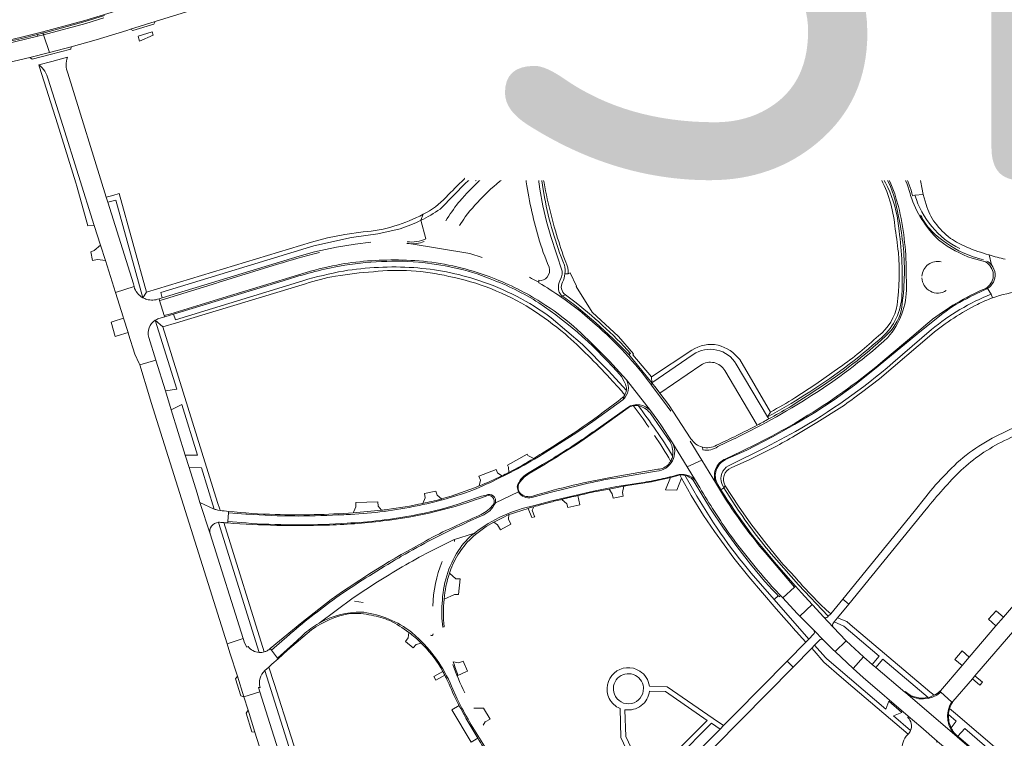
# Model space of a CAD drawing. Header units: metres. Extents: x 166325 to 190320, y 381923 to 404576.
# Tile 187 of 256: x 170451 to 170753, y 388312 to 388532. Entities that reach past the tile are written whole.
import ezdxf

# ---------------------------------------------------------------- set-up
doc = ezdxf.new("R2010")
doc.units = ezdxf.units.M
for name, color, linetype, lineweight in [('B-WE-VH-VERHARDING_ASFALT-GV', 8, 'Continuous', 18), ('B-WE-VH-VERHARDING_BETONSTRAATSTEEN-GV', 8, 'Continuous', 18), ('B-WE-VH-VERHARDING_STRAATBAKSTEEN-GV', 8, 'Continuous', 18), ('X-XX-AL-TEKENBLAD-T50', 4, 'Continuous', 50)]:
    doc.layers.add(name, color=color, linetype=linetype, lineweight=lineweight)
doc.styles.add('NLCS-ISO-M500-T50', font='NLCS-ISO.ttf', dxfattribs={"height": 2.5})

msp = doc.modelspace()

# ---------------------------------------------------------------- linework, layer by layer
at = {"layer": 'B-WE-VH-VERHARDING_ASFALT-GV', "flags": 128}
for points in [[(170476.545, 388533.041), (170470.932, 388531.338), (170458.043, 388527.802), (170459.841, 388522.412), (170466.515, 388524.138), (170474.18, 388526.33), (170483.584, 388529.189), (170484.675, 388529.526), (170492.275, 388531.878), (170511.166, 388537.723)], [(170425.489, 388515.013), (170425.664, 388514.259), (170436.532, 388516.804), (170442.368, 388518.171), (170453.808, 388520.851), (170459.841, 388522.412), (170458.043, 388527.802), (170456.304, 388527.368), (170449.128, 388525.669), (170442.405, 388524.077), (170440.75, 388523.685), (170432.813, 388521.806), (170424.351, 388519.802), (170424.505, 388519.054)], [(170671.447, 388505.54), (170660.188, 388504.358), (170638.163, 388501.633), (170631.749, 388500.784), (170627.305, 388500.029), (170619.127, 388498.01), (170618.163, 388497.801)], [(170698.822, 388498.925), (170700.711, 388498.306)], [(170610.925, 388490.662), (170612.747, 388491.26), (170617.998, 388492.983), (170619.348, 388493.381)], [(170713.239, 388489.755), (170713.625, 388489.316), (170716.341, 388493.067), (170715.843, 388493.658)], [(170716.341, 388493.067), (170713.625, 388489.316)], [(170599.642, 388489.656), (170598.672, 388488.988)], [(170600.663, 388484.955), (170601.193, 388485.378)], [(170585.588, 388476.764), (170585.197, 388476.303)], [(170585.57, 388469.412), (170586.869, 388471.315), (170587.322, 388471.988)], [(170592.539, 388459.558), (170588.711, 388460.766), (170570.079, 388463.81), (170569.425, 388463.812)], [(170570.079, 388463.81), (170588.711, 388460.766)], [(170732.824, 388464.691), (170732.483, 388464.954)], [(170542.652, 388461.108), (170542.186, 388460.993)], [(170529.758, 388457.485), (170511.562, 388451.877), (170511.002, 388451.729), (170494.028, 388446.497), (170493.578, 388446.376), (170495.031, 388441.755), (170495.414, 388441.867), (170497.021, 388442.308), (170513.024, 388447.232), (170531.156, 388452.739), (170538.585, 388455.008)], [(170549.305, 388457.507), (170550.223, 388457.667)], [(170569.268, 388458.744), (170570.612, 388458.674)], [(170746.816, 388458.205), (170742.776, 388459.317)], [(170590.989, 388454.948), (170593.711, 388454.055)], [(170609.918, 388451.831), (170609.916, 388451.987), (170607.618, 388453.119), (170607.011, 388453.497)], [(170722.559, 388455.428), (170722.645, 388450.587)], [(170746.995, 388450.104), (170747.341, 388450.359)], [(170608.839, 388446.902), (170609.537, 388446.49)], [(170627.17, 388439.147), (170623.205, 388442.551)], [(170716.012, 388428.314), (170724.843, 388435.772), (170729.251, 388439.483), (170729.652, 388439.818)], [(170644.166, 388412.615), (170636.723, 388422.072)], [(170636.723, 388422.072), (170644.166, 388412.615), (170646.34, 388409.61), (170647.506, 388407.917), (170650.716, 388403.079), (170655.366, 388395.374), (170659.849, 388397.432), (170656.277, 388403.268)], [(170650.399, 388412.439), (170649.231, 388413.995), (170644.445, 388420.381)], [(170635.634, 388415.918), (170631.963, 388413.296), (170626.455, 388409.297), (170621.555, 388405.91), (170609.766, 388398.401), (170608.512, 388397.692)], [(170628.054, 388407.153), (170637.16, 388413.599)], [(170688.526, 388408.804), (170692.423, 388411.209)], [(170657.885, 388391.196), (170655.366, 388395.374), (170650.716, 388403.079)], [(170656.277, 388403.268), (170659.849, 388397.432), (170664.327, 388390.03)], [(170606.418, 388393.3), (170610.964, 388396.09), (170614.347, 388398.073)], [(170667.125, 388385.502), (170666.827, 388385.944), (170664.327, 388390.03), (170659.849, 388397.432), (170655.366, 388395.374), (170657.885, 388391.196), (170658.83, 388389.63), (170659.235, 388389.001)], [(170596.551, 388384.353), (170603.668, 388387.762), (170603.271, 388389.281)], [(170603.668, 388387.762), (170596.551, 388384.353)], [(170622.578, 388389.775), (170613.363, 388387.504), (170607.699, 388385.976)], [(170586.871, 388384.503), (170592.345, 388386.391), (170593.688, 388386.74)], [(170728.506, 388386.223), (170724.955, 388381.67), (170703.065, 388354.786), (170704.918, 388353.311), (170728.666, 388382.367)], [(170520.46, 388380.843), (170520.002, 388380.887), (170514.696, 388381.305), (170514.511, 388378.598), (170520.183, 388378.172), (170521.699, 388378.044)], [(170536.068, 388380.303), (170535.099, 388380.335)], [(170536.174, 388377.626), (170536.752, 388377.599)], [(170575.308, 388368.785), (170583.724, 388373.041), (170590.173, 388375.088)], [(170590.173, 388375.088), (170583.724, 388373.041)], [(170668.594, 388374.508), (170668.952, 388374.003)], [(170682.228, 388357.762), (170684.008, 388355.919), (170684.665, 388355.209), (170688.301, 388358.533), (170679.292, 388369.072), (170678.465, 388370.074)], [(170567.69, 388367.977), (170567.015, 388367.521)], [(170542.505, 388347.472), (170552.958, 388355.205), (170556.82, 388357.758), (170558.92, 388359.128)], [(170552.958, 388355.205), (170542.505, 388347.472)], [(170556.07, 388353.819), (170553.322, 388354.178)], [(170555.533, 388350.811), (170556.188, 388350.788)], [(170533.738, 388344.267), (170533.391, 388344.007), (170527.903, 388339.213), (170529.779, 388336.749), (170535.665, 388342.081), (170537.615, 388343.853)], [(170570.81, 388344.675), (170572.202, 388343.461)]]:
    msp.add_lwpolyline(points, dxfattribs=at)
at = {"layer": 'B-WE-VH-VERHARDING_ASFALT-GV'}
for points in [[(170715.843, 388493.658, 0.1537246), (170697.661, 388504.079)], [(170618.163, 388497.801, 0.0773877), (170599.642, 388489.656)], [(170619.348, 388493.381, -0.039121), (170637.016, 388497.09)], [(170700.711, 388498.306, -0.123779), (170713.239, 388489.755)], [(170723.707, 388479.181, 0.1071187), (170716.341, 388493.067)], [(170601.193, 388485.378, -0.0636077), (170610.925, 388490.662)], [(170598.672, 388488.988, 0.0518405), (170585.588, 388476.764)], [(170587.322, 388471.988, -0.0750342), (170600.663, 388484.955)], [(170732.483, 388464.954, -0.1244003), (170723.896, 388478.519)], [(170585.197, 388476.303, 0.0250483), (170581.33, 388470.806)], [(170720.205, 388475.185, -0.0548657), (170722.559, 388455.428)], [(170574.677, 388464.418, -0.1139827), (170570.079, 388463.81)], [(170542.186, 388460.993, 0.0130408), (170529.758, 388457.485)], [(170538.585, 388455.008, -0.0223007), (170549.305, 388457.507)], [(170570.612, 388458.674, -0.0678241), (170590.989, 388454.948)], [(170727.377, 388453.854, -0.4757007), (170733.298, 388458.21)], [(170747.341, 388450.359, 0.5512244), (170746.816, 388458.205)], [(170722.645, 388450.587, -0.1860414), (170716.876, 388435.003)], [(170734.826, 388449.43, -0.5882515), (170727.374, 388453.365)], [(170729.652, 388439.818, -0.0710452), (170746.995, 388450.104)], [(170609.537, 388446.49, -0.0332197), (170619.336, 388439.516)], [(170623.205, 388442.551, 0.0176575), (170616.747, 388447.419)], [(170619.336, 388439.516, -0.0310542), (170636.723, 388422.072)], [(170716.876, 388435.003, -0.0393336), (170695.031, 388418.173)], [(170695.031, 388418.173, -0.0322913), (170670.058, 388404.112)], [(170758.525, 388408.499, 0.0681567), (170741.911, 388399.735)], [(170745.518, 388399.26, -0.0689569), (170760.431, 388406.602)], [(170664.825, 388401.566, -0.2026362), (170660.191, 388400.609)], [(170741.911, 388399.735, 0.0458029), (170734.786, 388393.259)], [(170739.4, 388394.317, -0.032982), (170745.518, 388399.26)], [(170608.512, 388397.692, -0.0263308), (170591.627, 388389.041)], [(170664.327, 388390.03, -0.4341782), (170667.202, 388397.886)], [(170734.786, 388393.259, 0.0264344), (170728.506, 388386.223)], [(170728.666, 388382.367, -0.0327987), (170739.4, 388394.317)], [(170632.286, 388391.785, 0.0177253), (170622.578, 388389.775)], [(170646.549, 388391.462, 0.0164078), (170652.134, 388392.832)], [(170652.134, 388392.832, -0.2996776), (170657.885, 388391.196)], [(170590.838, 388388.715, -0.0455959), (170571.937, 388383.327)], [(170596.551, 388384.353, -0.1991232), (170592.343, 388380.355)], [(170571.349, 388383.213, -0.0396332), (170550.838, 388380.748)], [(170590.173, 388375.088, -0.1145847), (170608.537, 388383.514)], [(170535.099, 388380.335, -0.0174878), (170520.46, 388380.843)], [(170521.699, 388378.044, 0.0163043), (170536.174, 388377.626)], [(170536.752, 388377.599, 0.0136211), (170551.066, 388378.098)], [(170585.223, 388369.723, -0.0881336), (170590.173, 388375.088)], [(170583.724, 388373.041, -0.4902142), (170584.039, 388372.505)], [(170668.952, 388374.003, 0.0238852), (170682.228, 388357.762)], [(170558.92, 388359.128, -0.0231978), (170575.308, 388368.785)], [(170580.273, 388366.315, 0.0976252), (170577.42, 388352.664)], [(170548.614, 388355.895, 0.0227117), (170533.738, 388344.267)], [(170542.505, 388347.472, -0.1340383), (170555.533, 388350.811)], [(170537.615, 388343.853, -0.0598357), (170542.505, 388347.472)], [(170572.202, 388343.461, -0.1104534), (170583.14, 388328.107)], [(170577.479, 388344.189, -0.6966234), (170576.635, 388343.807)], [(170587.17, 388326.102, -0.0344401), (170583.551, 388334.776)]]:
    msp.add_lwpolyline(points, format="xyb", dxfattribs=at)
at = {"layer": 'B-WE-VH-VERHARDING_ASFALT-GV', "flags": 128}
for points in [[(170687.874, 388333.97), (170685.993, 388335.764), (170670.085, 388319.675), (170666.496, 388316.046), (170665.44, 388314.978), (170653.938, 388303.345), (170652.819, 388302.214), (170645.126, 388294.643), (170643.973, 388293.517), (170642.7, 388292.274), (170641.345, 388290.95), (170628.026, 388277.942), (170629.911, 388275.994), (170654.705, 388300.328), (170655.841, 388301.529)], [(170722.41, 388326.065), (170722.1, 388326.33), (170713.252, 388333.853), (170712.108, 388334.826), (170709.518, 388337.028), (170709.421, 388337.118), (170706.283, 388333.608), (170709.335, 388330.765), (170723.117, 388318.928), (170726.987, 388315.688), (170732.031, 388311.296), (170732.154, 388311.189), (170741.114, 388303.672), (170745.951, 388299.503), (170751.789, 388294.479), (170754.817, 388298.247), (170750.825, 388301.687), (170748.038, 388304.089), (170738.22, 388312.55), (170738.08, 388312.67)]]:
    msp.add_lwpolyline(points, close=True, dxfattribs=at)
at = {"layer": 'B-WE-VH-VERHARDING_BETONSTRAATSTEEN-GV', "flags": 128}
for points in [[(170595.333, 388558.177), (170594.536, 388557.996), (170594.241, 388559.003), (170594.067, 388560.317), (170590.487, 388558.979), (170590.778, 388557.383), (170590.8, 388557.263), (170601.975, 388495.905), (170602.236, 388494.51), (170606.959, 388496.646), (170606.468, 388499.247)], [(170491.805, 388531.094), (170492.275, 388531.878), (170484.675, 388529.526), (170485.408, 388529.118)], [(170424.222, 388520.352), (170433.231, 388522.468), (170440.151, 388524.093), (170442.755, 388524.704), (170448.584, 388526.073), (170451.374, 388526.728), (170456.166, 388527.922), (170457.902, 388528.367), (170457.809, 388528.704), (170451.289, 388527.068), (170433.151, 388522.809), (170393.196, 388513.427), (170363.458, 388506.444), (170360.387, 388505.73), (170360.467, 388505.389), (170363.537, 388506.103), (170393.276, 388513.086), (170399.49, 388514.545), (170409.533, 388516.903)], [(170457.902, 388528.367), (170456.166, 388527.922), (170456.304, 388527.368), (170458.043, 388527.802)], [(170491.626, 388527.737), (170491.286, 388528.703), (170486.982, 388527.378), (170487.224, 388526.562), (170487.42, 388525.899)], [(170466.367, 388523.4), (170466.515, 388524.138), (170459.841, 388522.412), (170453.808, 388520.851), (170454.568, 388520.354), (170460.016, 388521.76)], [(170479.211, 388478.613), (170477.264, 388478.092), (170477.761, 388476.5), (170480.13, 388477.092), (170488.454, 388447.236), (170489.57, 388448.975), (170481.155, 388479.134)], [(170475.488, 388463.347), (170473.547, 388461.697), (170473.303, 388461.589), (170472.531, 388461.247), (170472.996, 388458.617), (170474.063, 388458.862), (170474.544, 388458.972), (170476.964, 388458.666)], [(170482.562, 388440.914), (170479.341, 388439.911), (170479.34, 388439.91), (170478.767, 388439.732), (170479.983, 388435.372), (170480.556, 388435.551), (170483.921, 388436.602)], [(170505.113, 388387.293), (170502.672, 388395.137), (170501.47, 388399.008), (170497.167, 388412.872), (170495.358, 388418.7), (170492.437, 388428.11), (170487.492, 388426.664), (170490.457, 388416.892), (170491.005, 388415.15), (170514.282, 388341.17), (170519.187, 388342.727), (170509.076, 388374.833), (170505.984, 388384.495)], [(170653.631, 388391.927), (170653.093, 388392.895), (170652.188, 388392.639), (170650.212, 388392.121), (170648.683, 388388.361), (170652.157, 388388.261)], [(170635.939, 388389.425), (170631.453, 388388.586), (170632.379, 388387.072), (170632.692, 388385.729), (170635.742, 388386.364), (170635.568, 388387.502)], [(170600.685, 388380.746), (170598.746, 388379.795), (170596.044, 388378.426), (170597.173, 388377.64), (170598.168, 388376.11), (170601.323, 388377.769), (170600.577, 388379.373)], [(170690.459, 388356.706), (170688.622, 388358.813), (170688.301, 388358.533), (170684.665, 388355.209), (170689.053, 388350.466), (170689.907, 388349.61), (170693.742, 388353.132)], [(170700.172, 388346.256), (170697.178, 388349.353), (170693.876, 388352.986), (170693.742, 388353.132), (170689.907, 388349.61), (170694.183, 388345.32), (170697.172, 388342.264), (170700.056, 388339.387), (170700.183, 388339.261), (170700.716, 388338.767), (170704.169, 388342.04)], [(170752.335, 388349.284), (170750.095, 388351.199), (170747.773, 388348.699), (170750.052, 388346.617)], [(170704.169, 388342.04), (170700.716, 388338.767), (170706.283, 388333.608), (170709.421, 388337.118)], [(170741.86, 388337.047), (170739.702, 388338.937), (170737.443, 388336.34), (170739.668, 388334.486)], [(170743.621, 388331.306), (170742.827, 388330.381), (170745.092, 388328.445), (170745.894, 388329.403)], [(170738.599, 388312.62), (170738.409, 388312.783), (170738.338, 388312.702), (170738.22, 388312.55), (170748.038, 388304.089), (170748.234, 388304.316), (170748.046, 388304.479)]]:
    msp.add_lwpolyline(points, close=True, dxfattribs=at)
for points in [[(170480.099, 388535.103), (170470.678, 388532.254), (170457.809, 388528.704), (170457.902, 388528.367), (170470.771, 388531.917), (170476.743, 388533.723)], [(170465.403, 388520.931), (170460.591, 388519.685), (170456.6, 388518.651)], [(170456.6, 388518.651), (170456.819, 388517.945), (170462.251, 388500.512), (170467.864, 388482.491), (170468.178, 388481.389), (170471.639, 388469.262), (170473.583, 388469.391), (170463.924, 388500.023), (170459.452, 388514.223)], [(170754.15, 388518.507), (170738.787, 388512.651), (170733.397, 388510.597), (170732.592, 388511.684), (170728.924, 388509.283), (170728.886, 388509.34), (170722.424, 388505.033), (170723.103, 388503.608), (170726.865, 388505.036), (170732.94, 388507.273), (170732.468, 388508.737), (170759.919, 388519.151)], [(170459.452, 388514.223), (170463.924, 388500.023), (170473.583, 388469.391), (170475.488, 388463.347), (170476.964, 388458.666), (170480.067, 388448.827), (170485.764, 388450.618)], [(170485.577, 388451.486), (170477.761, 388476.5), (170477.264, 388478.092), (170465.438, 388516.076)], [(170692.496, 388507.559), (170693.293, 388511.88), (170653.434, 388507.347), (170626.119, 388503.748), (170621.728, 388502.961), (170615.972, 388501.701), (170606.468, 388499.247), (170606.959, 388496.646)], [(170633.099, 388503.277), (170654.999, 388505.988), (170672.048, 388507.899)], [(170692.161, 388505.891), (170692.496, 388507.559)], [(170622.39, 388492.193), (170629.268, 388493.669), (170636.358, 388494.832), (170661.243, 388497.847), (170670.971, 388498.929), (170676.335, 388499.3), (170682.091, 388499.436)], [(170687.231, 388499.191), (170692.543, 388498.557)], [(170606.959, 388496.646), (170602.236, 388494.51), (170596.674, 388490.362), (170587.431, 388482.371), (170579.988, 388474.694), (170579.629, 388474.402)], [(170596.674, 388490.362), (170602.236, 388494.51), (170601.975, 388495.905)], [(170717.668, 388492.242), (170716.341, 388493.067)], [(170579.629, 388474.402), (170579.988, 388474.694), (170587.431, 388482.371), (170596.674, 388490.362)], [(170612.128, 388490.633), (170608.485, 388489.095), (170605.563, 388487.468), (170601.971, 388485.407)], [(170610.829, 388486.135), (170611.264, 388488.067), (170613.216, 388490.155)], [(170618.604, 388491.889), (170613.216, 388490.155), (170611.264, 388488.067)], [(170613.216, 388490.155), (170612.128, 388490.633)], [(170711.078, 388490.101), (170710.672, 388489.366)], [(170713.625, 388489.316), (170714.054, 388487.678)], [(170609.482, 388485.94), (170610.193, 388480.533), (170611.162, 388475.363), (170612.282, 388470.606), (170613.614, 388465.992), (170617.047, 388455.347)], [(170611.627, 388477.932), (170610.394, 388485.558)], [(170723.707, 388479.181), (170723.896, 388478.519)], [(170728.671, 388475.791), (170727.709, 388478.92), (170725.219, 388478.628)], [(170720.205, 388475.185), (170719.503, 388477.428)], [(170574.462, 388472.801), (170573.731, 388470.962)], [(170573.731, 388470.962), (170575.239, 388465.283)], [(170555.978, 388467.453), (170550.441, 388466.628), (170545.109, 388465.596), (170540.177, 388464.269), (170489.57, 388448.975), (170488.454, 388447.236)], [(170493.441, 388446.898), (170494.434, 388447.2), (170494.007, 388448.848), (170540.892, 388463.156), (170552.42, 388465.689), (170560.536, 388466.788), (170567.408, 388468.385)], [(170567.408, 388468.385), (170560.536, 388466.788), (170552.42, 388465.689), (170540.892, 388463.156), (170494.007, 388448.848), (170494.434, 388447.2), (170536.359, 388459.975)], [(170536.359, 388459.975), (170541.085, 388461.245), (170547.889, 388462.727), (170553.6, 388463.674), (170558.372, 388464.244)], [(170748.705, 388457.263), (170747.947, 388460.337)], [(170538.585, 388455.008), (170531.156, 388452.739), (170513.024, 388447.232), (170497.021, 388442.308), (170495.414, 388441.867), (170495.031, 388441.755), (170495.154, 388441.364), (170497.855, 388442.185), (170531.491, 388452.405)], [(170616.166, 388451.943), (170616.859, 388453.635)], [(170617.903, 388454.556), (170618.882, 388454.552)], [(170638.042, 388430.14), (170637.457, 388429.792), (170644.505, 388421.164), (170644.463, 388422.933), (170638.691, 388429.684), (170638.932, 388430.038), (170634.325, 388435.315), (170626.208, 388442.788), (170621.316, 388450.708), (170621.448, 388450.789), (170619.532, 388454.815), (170618.882, 388454.552)], [(170485.764, 388450.618), (170480.067, 388448.827), (170482.426, 388441.345), (170482.562, 388440.914), (170483.921, 388436.602), (170484.083, 388436.088), (170486.028, 388429.921), (170487.382, 388427.027), (170487.492, 388426.664), (170492.437, 388428.11), (170490.283, 388435.051)], [(170492.249, 388440.322), (170494.626, 388438.273), (170498.753, 388439.518), (170538.327, 388451.461)], [(170537.537, 388452.426), (170498.472, 388440.448), (170497.855, 388442.185), (170495.154, 388441.364), (170493.318, 388440.806)], [(170531.491, 388452.405), (170497.855, 388442.185), (170498.472, 388440.448), (170537.537, 388452.426)], [(170609.852, 388452.6), (170609.916, 388451.987), (170609.918, 388451.831)], [(170616.747, 388447.419), (170617.024, 388447.816)], [(170620.097, 388446.623), (170618.02, 388448.141), (170617.024, 388447.816)], [(170617.024, 388447.816), (170618.02, 388448.141)], [(170618.02, 388448.141), (170620.097, 388446.623)], [(170742.071, 388447.46), (170747.486, 388450.073)], [(170748.581, 388448.273), (170747.486, 388450.073), (170742.071, 388447.46)], [(170747.486, 388450.073), (170748.581, 388448.273), (170748.979, 388447.162)], [(170748.979, 388447.162), (170748.581, 388448.273)], [(170493.318, 388440.806), (170495.154, 388441.364), (170495.031, 388441.755), (170493.578, 388446.376), (170493.441, 388446.898)], [(170621.447, 388444.515), (170627.359, 388439.532), (170632.586, 388434.694)], [(170733.79, 388442.379), (170727.189, 388437.207), (170712.858, 388425.35), (170706.635, 388420.429), (170700.402, 388415.942), (170694.484, 388412.047), (170688.252, 388408.335), (170681.523, 388404.544), (170673.666, 388400.537), (170667.177, 388397.582)], [(170494.626, 388438.273), (170492.249, 388440.322), (170498.846, 388419.187), (170495.358, 388418.7), (170497.167, 388412.872), (170500.411, 388414.458), (170505.196, 388398.953), (170501.47, 388399.008), (170502.672, 388395.137), (170506.41, 388395.062), (170510.321, 388382.451)], [(170613.7, 388441.085), (170623.304, 388432.924), (170631.238, 388424.853), (170636.729, 388418.768)], [(170511.429, 388382.092), (170512.152, 388382.009), (170512.038, 388382.374), (170511.377, 388384.499), (170494.626, 388438.273)], [(170708.811, 388418.209), (170714.337, 388422.383), (170730.346, 388436.068)], [(170730.314, 388437.471), (170718.449, 388427.241)], [(170637.457, 388429.792), (170638.042, 388430.14)], [(170644.445, 388420.381), (170644.505, 388421.164), (170637.457, 388429.792)], [(170656.802, 388431.136), (170644.463, 388422.933), (170644.505, 388421.164), (170657.247, 388429.809)], [(170670.444, 388426.871), (170680.041, 388410.746), (170680.922, 388412.16), (170671.477, 388428.246)], [(170702.2, 388425.892), (170694.827, 388420.757), (170688.409, 388416.528)], [(170635.203, 388423.08), (170636.09, 388421.512)], [(170634.151, 388419.861), (170635.319, 388418.534), (170635.771, 388418.011), (170636.224, 388417.489)], [(170635.634, 388415.918), (170636.224, 388417.489)], [(170616.672, 388399.242), (170621.45, 388402.236), (170628.229, 388406.909), (170637.259, 388413.429), (170637.16, 388413.599), (170628.054, 388407.153)], [(170637.16, 388413.599), (170637.259, 388413.429)], [(170650.716, 388403.079), (170647.506, 388407.917), (170646.34, 388409.61), (170644.166, 388412.615)], [(170650.145, 388403.04), (170644.242, 388411.634)], [(170680.922, 388412.16), (170680.041, 388410.746)], [(170688.458, 388404.993), (170695.176, 388408.935), (170702.804, 388413.808)], [(170680.041, 388410.746), (170680.428, 388410.096)], [(170688.583, 388406.228), (170679.407, 388401.305), (170668.028, 388395.705)], [(170664.825, 388401.566), (170669.468, 388403.823), (170670.058, 388404.112)], [(170676.96, 388402.574), (170671.965, 388400.111), (170667.202, 388397.886)], [(170608.336, 388397.949), (170606.541, 388398.858), (170606.298, 388399.235), (170600.234, 388395.942), (170600.616, 388395.307), (170600.667, 388393.658)], [(170660.04, 388401.424), (170660.191, 388400.609)], [(170668.853, 388395.096), (170674.557, 388397.626), (170682.12, 388401.403)], [(170650.866, 388397.249), (170650.307, 388397.127)], [(170598.536, 388392.597), (170597.22, 388393.548), (170596.783, 388394.597), (170591.487, 388392.48), (170592.004, 388391.245), (170591.631, 388389.527)], [(170604.041, 388390.729), (170605.381, 388392.171), (170606.957, 388393.355)], [(170632.286, 388391.785), (170633.372, 388391.949), (170646.007, 388394.025)], [(170646.386, 388394.63), (170632.961, 388392.273)], [(170640.56, 388390.405), (170633.778, 388389.347), (170626.625, 388387.967), (170613.901, 388384.911), (170608.537, 388383.514)], [(170627.474, 388387.841), (170631.453, 388388.586), (170635.939, 388389.425), (170637.711, 388389.757), (170644.478, 388390.794), (170646.59, 388391.266), (170649.401, 388391.908), (170650.212, 388392.121), (170652.188, 388392.639), (170652.134, 388392.832)], [(170652.134, 388392.832), (170652.188, 388392.639), (170653.093, 388392.895)], [(170653.093, 388392.895), (170653.631, 388391.927), (170655.44, 388388.675), (170656.603, 388386.584), (170660.375, 388380.512), (170663.717, 388375.531), (170669.706, 388367.405), (170674.318, 388361.639), (170682.667, 388351.87), (170684.988, 388349.153), (170687.454, 388346.427), (170687.818, 388346.024), (170691.793, 388341.63), (170692.707, 388342.584), (170682.057, 388354.701)], [(170654.64, 388392.804), (170657.382, 388388.018)], [(170657.197, 388391.314), (170662.549, 388382.55), (170666.502, 388376.538), (170670.594, 388371.002), (170674.836, 388365.502), (170679.094, 388360.37)], [(170659.235, 388389.001), (170658.83, 388389.63), (170657.885, 388391.196)], [(170664.664, 388390.097), (170664.327, 388390.03), (170666.827, 388385.944), (170667.125, 388385.502)], [(170664.327, 388390.03), (170664.664, 388390.097)], [(170665.735, 388388.369), (170666.604, 388388.904), (170666.002, 388390.24)], [(170666.002, 388390.24), (170666.604, 388388.904), (170667.065, 388389.578)], [(170578.313, 388387.921), (170574.811, 388387.177), (170575.081, 388385.865), (170574.362, 388384.177)], [(170579.761, 388385.448), (170579.894, 388385.486), (170580.028, 388385.524), (170578.672, 388386.681), (170578.313, 388387.921)], [(170590.838, 388388.715), (170591.627, 388389.041)], [(170603.271, 388389.281), (170603.668, 388387.762)], [(170689.508, 388360.377), (170688.375, 388361.612), (170687.127, 388362.971), (170684.731, 388365.582), (170679.788, 388371.538), (170674.881, 388377.954), (170671.069, 388383.34), (170667.065, 388389.578), (170666.604, 388388.904), (170671.038, 388382.123)], [(170510.321, 388382.451), (170505.984, 388384.495), (170509.076, 388374.833)], [(170560.535, 388384.695), (170553.759, 388384.476), (170553.822, 388383.169), (170553.144, 388381.657), (170552.982, 388381.295)], [(170561.603, 388382.069), (170560.625, 388383.311), (170560.535, 388384.695)], [(170580.028, 388385.524), (170579.894, 388385.486), (170579.761, 388385.448)], [(170616.973, 388385.416), (170618.512, 388384.089), (170618.809, 388382.911), (170622.408, 388383.773), (170621.795, 388386.562)], [(170512.152, 388382.009), (170511.429, 388382.092)], [(170514.482, 388378.176), (170514.511, 388378.598), (170514.696, 388381.305), (170514.725, 388381.733)], [(170514.725, 388381.733), (170514.696, 388381.305), (170520.002, 388380.887), (170520.46, 388380.843)], [(170571.349, 388383.213), (170571.937, 388383.327)], [(170606.617, 388382.636), (170607.791, 388379.827), (170608.624, 388380.017), (170608.579, 388380.136), (170607.852, 388382.077), (170608.305, 388383.136)], [(170511.626, 388378.367), (170524.105, 388338.484)], [(170525.706, 388338.665), (170513.317, 388378.266)], [(170521.699, 388378.044), (170520.183, 388378.172), (170514.511, 388378.598), (170514.482, 388378.176)], [(170550.101, 388380.712), (170550.838, 388380.748)], [(170552.282, 388378.183), (170551.066, 388378.098)], [(170573.049, 388380.831), (170572.567, 388380.726)], [(170587.161, 388378.006), (170588.111, 388378.483), (170592.343, 388380.355)], [(170590.173, 388375.088), (170590.425, 388374.642), (170593.767, 388377.094), (170596.044, 388378.426), (170598.746, 388379.795), (170600.685, 388380.746)], [(170590.425, 388374.642), (170590.173, 388375.088)], [(170678.465, 388370.074), (170679.292, 388369.072), (170688.301, 388358.533), (170688.622, 388358.813), (170682.801, 388365.491), (170676.085, 388373.435)], [(170682.714, 388366.874), (170689.491, 388359.225), (170698.601, 388349.553), (170699.405, 388350.292)], [(170767.494, 388366.995), (170762.708, 388361.404), (170760.312, 388358.604), (170752.335, 388349.284), (170750.052, 388346.617), (170741.86, 388337.047), (170739.668, 388334.486), (170733.026, 388326.726)], [(170582.468, 388362.768), (170582.902, 388363.986)], [(170580.832, 388354.784), (170584.051, 388356.236), (170585.242, 388356.226), (170585.746, 388361.043)], [(170585.746, 388361.043), (170584.85, 388361.062), (170584.452, 388361.07), (170582.468, 388362.768)], [(170674.962, 388362.819), (170682.057, 388354.701), (170683.308, 388355.855)], [(170682.057, 388354.701), (170674.962, 388362.819)], [(170736.87, 388323.44), (170742.827, 388330.381), (170743.621, 388331.306), (170753.874, 388343.252), (170757.779, 388347.802), (170770.72, 388362.88)], [(170683.308, 388355.855), (170683.449, 388355.713), (170683.59, 388355.571), (170684.008, 388355.919), (170682.228, 388357.762)], [(170546.203, 388354.697), (170537.198, 388347.655), (170527.542, 388339.721), (170527.903, 388339.213), (170533.391, 388344.007), (170533.738, 388344.267)], [(170548.614, 388355.895), (170549.046, 388356.225)], [(170704.918, 388353.311), (170703.065, 388354.786), (170699.405, 388350.292), (170698.601, 388349.553), (170698.477, 388349.439)], [(170700.22, 388347.564), (170700.455, 388347.851), (170701.502, 388349.132), (170704.918, 388353.311)], [(170697.178, 388349.353), (170700.172, 388346.256)], [(170705.308, 388347.061), (170704.29, 388347.92), (170701.502, 388349.132), (170700.455, 388347.851), (170703.41, 388346.51), (170714.26, 388337.355), (170712.108, 388334.826), (170713.252, 388333.853), (170715.388, 388336.403), (170729.273, 388324.688)], [(170537.615, 388343.853), (170535.665, 388342.081), (170529.779, 388336.749), (170529.932, 388336.545), (170532.817, 388339.128), (170540.192, 388345.368)], [(170580.439, 388346.237), (170580.846, 388346.354)], [(170697.172, 388342.264), (170694.183, 388345.32)], [(170731.068, 388325.334), (170729.259, 388326.859), (170729.108, 388326.986), (170705.308, 388347.061)], [(170520.718, 388340.318), (170520.324, 388340.085), (170519.592, 388341.44), (170519.187, 388342.727), (170514.282, 388341.17), (170515.18, 388338.315), (170517.435, 388331.175), (170519.41, 388324.92), (170524.3, 388326.383), (170523.883, 388327.703), (170524.394, 388327.771)], [(170569.994, 388344.641), (170569.836, 388342.958), (170568.974, 388341.817), (170571.4, 388339.908), (170572.237, 388340.874), (170573.826, 388341.343)], [(170694.104, 388344.042), (170692.707, 388342.584), (170691.793, 388341.63), (170685.993, 388335.764), (170687.874, 388333.97), (170693.601, 388339.77)], [(170693.601, 388339.77), (170694.458, 388340.698), (170695.829, 388342.182)], [(170529.932, 388336.545), (170529.779, 388336.749), (170527.903, 388339.213), (170527.542, 388339.721)], [(170697.81, 388336.957), (170694.458, 388340.698), (170693.601, 388339.77), (170694.287, 388338.968), (170697.28, 388335.47), (170702.737, 388330.807), (170706.189, 388327.857), (170723.118, 388313.392)], [(170525.858, 388332.897), (170527.109, 388334.017), (170528.04, 388334.851), (170529.932, 388336.545)], [(170586.658, 388335.807), (170585.351, 388335.28), (170583.634, 388335.574)], [(170585.091, 388331.456), (170587.506, 388332.54), (170588.041, 388332.78), (170586.658, 388335.807)], [(170723.891, 388314.551), (170718.639, 388319.043), (170721.171, 388320.119), (170717.219, 388323.5), (170716.254, 388321.083), (170698.189, 388336.534), (170697.81, 388336.957)], [(170542.291, 388286.448), (170533.928, 388312.652), (170528.71, 388328.999), (170527.109, 388334.017), (170525.858, 388332.897), (170540.737, 388286.048)], [(170580.447, 388332.656), (170577.688, 388331.152), (170578.277, 388329.983), (170581.02, 388331.565)], [(170581.605, 388330.346), (170582.37, 388328.766)], [(170585.852, 388322.256), (170584.842, 388324.241), (170583.14, 388328.107)], [(170634.776, 388321.303), (170635.039, 388312.409), (170643.973, 388293.517), (170645.126, 388294.643), (170643.699, 388297.627), (170651, 388304.938), (170652.819, 388302.214), (170653.938, 388303.345), (170652.062, 388305.992), (170662.786, 388316.766), (170665.44, 388314.978), (170666.496, 388316.046), (170663.336, 388318.226), (170649.239, 388327.952), (170643.772, 388328.147)], [(170641.952, 388327.806), (170641.96, 388327.695), (170641.965, 388327.509)], [(170524.3, 388326.383), (170519.41, 388324.92), (170520.729, 388320.744), (170522.833, 388314.08), (170532.899, 388282.205), (170535.469, 388274.067), (170537.308, 388268.244)], [(170542.29, 388269.508), (170524.3, 388326.383)], [(170643.797, 388326.658), (170648.744, 388326.509), (170661.534, 388317.659), (170643.014, 388299.066), (170636.544, 388312.736), (170636.298, 388320.938)], [(170722.25, 388326.49), (170722.1, 388326.33), (170722.41, 388326.065)], [(170722.41, 388326.065), (170738.08, 388312.67)], [(170732.849, 388326.56), (170733.131, 388326.31), (170736.467, 388323.352), (170736.688, 388323.156)], [(170733.131, 388326.31), (170732.849, 388326.56)], [(170736.467, 388323.352), (170733.131, 388326.31)], [(170585.457, 388322.172), (170583.239, 388320.921), (170589.103, 388310.976), (170591.151, 388312.212)], [(170592.906, 388321.432), (170589.916, 388321.353)], [(170592.857, 388316.205), (170593.419, 388317.224), (170594.923, 388318.061), (170592.906, 388321.432)], [(170740.492, 388315.151), (170750.32, 388306.732), (170748.234, 388304.316), (170748.038, 388304.089), (170750.825, 388301.687), (170751.014, 388301.92), (170753.033, 388304.408), (170757.022, 388300.991), (170758.061, 388302.284), (170737.643, 388319.789), (170735.86, 388321.317)], [(170736.688, 388323.156), (170736.467, 388323.352)], [(170731.814, 388311.015), (170732.031, 388311.296), (170726.987, 388315.688), (170723.117, 388318.928), (170723.028, 388318.53)], [(170735.511, 388319.418), (170737.867, 388317.4), (170736.286, 388315.391)], [(170738.338, 388312.702), (170738.409, 388312.783), (170740.492, 388315.151)], [(170723.118, 388313.392), (170723.022, 388313.299)], [(170738.08, 388312.67), (170738.22, 388312.55), (170738.338, 388312.702)]]:
    msp.add_lwpolyline(points, dxfattribs=at)
at = {"layer": 'B-WE-VH-VERHARDING_BETONSTRAATSTEEN-GV'}
for points in [[(170465.438, 388516.076, -0.1991761), (170465.403, 388520.931)], [(170459.452, 388514.223, 0.1557837), (170456.6, 388518.651)], [(170692.496, 388507.559, 0.0699337), (170672.048, 388507.899)], [(170677.408, 388506.663, -0.0609728), (170692.161, 388505.891)], [(170633.099, 388503.277, 0.0574146), (170606.959, 388496.646)], [(170687.699, 388500.043, 0.0535773), (170661.756, 388498.849)], [(170682.091, 388499.436, -0.019254), (170687.231, 388499.191)], [(170601.975, 388495.905, 0.0401581), (170592.737, 388488.865)], [(170692.543, 388498.557, -0.0463404), (170701.214, 388495.847)], [(170701.214, 388495.847, -0.0924361), (170710.672, 388489.366)], [(170590.444, 388483.022, -0.0778374), (170604.52, 388492.877)], [(170609.482, 388485.94, -0.2972738), (170612.128, 388490.633)], [(170613.216, 388490.155, 0.2688949), (170610.394, 388485.558)], [(170611.264, 388488.067, -0.0823387), (170622.39, 388492.193)], [(170720.33, 388467.729, 0.1612715), (170711.078, 388490.101)], [(170722.08, 388485.12, 0.0426642), (170717.668, 388492.242)], [(170592.737, 388488.865, 0.0202313), (170581.428, 388478.034)], [(170710.672, 388489.366, -0.0552608), (170714.526, 388484.24)], [(170719.503, 388477.428, 0.0948275), (170713.625, 388489.316)], [(170719.112, 388477.08, 0.0963688), (170714.054, 388487.678)], [(170601.971, 388485.407, -0.4565665), (170605.869, 388483.859)], [(170605.869, 388483.859, 0.0347816), (170609.759, 388465.678)], [(170615.335, 388466.567, -0.0335346), (170610.829, 388486.135)], [(170714.526, 388484.24, -0.0959322), (170719.045, 388469.28)], [(170581.428, 388478.034, -0.0804351), (170574.462, 388472.801)], [(170611.627, 388477.932, 0.048337), (170617.721, 388457.206)], [(170725.219, 388478.628, 0.2076676), (170738.979, 388462.277)], [(170721.769, 388461.214, 0.040387), (170719.112, 388477.08)], [(170731.373, 388470.194, -0.0882978), (170728.671, 388475.791)], [(170574.462, 388472.801, -0.0430813), (170565.715, 388469.24)], [(170579.629, 388474.402, -0.0353167), (170573.731, 388470.962)], [(170730.349, 388467.642, -0.0729239), (170726.962, 388472.565)], [(170565.715, 388469.24, -0.0693071), (170555.978, 388467.453)], [(170567.408, 388468.385, 0.0352744), (170573.731, 388470.962)], [(170719.045, 388469.28, -0.0129147), (170720.127, 388461.072)], [(170736.107, 388465.418, -0.0618303), (170731.373, 388470.194)], [(170609.759, 388465.678, 0.0267723), (170613.014, 388456.59)], [(170618.154, 388458.12, -0.0207387), (170615.335, 388466.567)], [(170720.33, 388467.729, -0.0479508), (170721.2, 388448.167)], [(170740.034, 388460.978, -0.0803149), (170730.349, 388467.642)], [(170569.503, 388464.397, 0.148546), (170575.239, 388465.283)], [(170732.824, 388464.691, 0.0824462), (170742.776, 388459.317)], [(170741.123, 388462.703, -0.0440907), (170736.107, 388465.418)], [(170747.947, 388460.337, -0.0214576), (170741.123, 388462.703)], [(170720.127, 388461.072, -0.056453), (170719.767, 388445.058)], [(170720.987, 388443.251, 0.057901), (170721.769, 388461.214)], [(170746.273, 388458.846, -0.0413938), (170740.034, 388460.978)], [(170752.904, 388459.01, -0.0155531), (170747.947, 388460.337)], [(170531.491, 388452.405, -0.0272065), (170547.168, 388456.635)], [(170572.946, 388458.163, 0.0654048), (170547.168, 388456.635)], [(170549.982, 388455.418, -0.0565921), (170571.522, 388456.445)], [(170569.268, 388458.744, 0.0464717), (170550.223, 388457.667)], [(170583.937, 388456.362, 0.0344667), (170572.946, 388458.163)], [(170613.014, 388456.59, -0.2593295), (170612.454, 388453.52)], [(170617.721, 388457.206, -0.0875489), (170617.903, 388454.556)], [(170618.882, 388454.552, 0.136147), (170618.154, 388458.12)], [(170747.311, 388458.422, -0.0952047), (170748.705, 388457.263)], [(170748.705, 388457.263, -0.1541757), (170749.79, 388454.572)], [(170549.982, 388455.418, 0.0268509), (170537.537, 388452.426)], [(170538.327, 388451.461, -0.0420668), (170547.586, 388453.864)], [(170547.586, 388453.864, -0.0206864), (170559.147, 388455.201)], [(170559.147, 388455.201, -0.0836689), (170582.309, 388453.779)], [(170571.522, 388456.445, -0.0626588), (170591.454, 388452.544)], [(170582.309, 388453.779, -0.0903061), (170607.477, 388443.808)], [(170595.013, 388452.984, 0.0579178), (170583.937, 388456.362)], [(170608.839, 388446.902, 0.0506838), (170593.711, 388454.055)], [(170612.454, 388453.52, -0.3027695), (170609.852, 388452.6)], [(170616.859, 388453.635, 0.1297758), (170617.047, 388455.347)], [(170617.171, 388452.003, 0.0868888), (170617.903, 388454.556)], [(170749.79, 388454.572, -0.2827197), (170747.486, 388450.073)], [(170485.764, 388450.618, -0.0404316), (170485.577, 388451.486)], [(170488.454, 388447.236, -0.1943628), (170485.764, 388450.618)], [(170591.454, 388452.544, -0.0781046), (170613.7, 388441.085)], [(170609.894, 388445.664, 0.0512108), (170595.013, 388452.984)], [(170609.918, 388451.831, -0.0177435), (170616.747, 388447.419)], [(170616.166, 388451.943, 0.1782971), (170616.16, 388448.948)], [(170617.171, 388452.003, 0.3933234), (170618.02, 388448.141)], [(170617.024, 388447.816, -0.1483135), (170616.16, 388448.948)], [(170617.024, 388447.816, -0.020475), (170621.447, 388444.515)], [(170715.038, 388435.07, 0.2107485), (170721.2, 388448.167)], [(170730.314, 388437.471, -0.0802563), (170748.581, 388448.273)], [(170742.071, 388447.46, 0.0541261), (170733.79, 388442.379)], [(170748.979, 388447.162, -0.0569594), (170757.882, 388449.243)], [(170488.454, 388447.236, 0.0563317), (170489.64, 388446.731)], [(170493.441, 388446.898, -0.1689945), (170489.64, 388446.731)], [(170635.203, 388423.08, 0.067714), (170609.894, 388445.664)], [(170638.042, 388430.14, 0.0420594), (170620.097, 388446.623)], [(170719.767, 388445.058, -0.1855819), (170714.046, 388435.568)], [(170730.346, 388436.068, -0.052138), (170744.376, 388445.183)], [(170744.376, 388445.183, -0.0311864), (170748.979, 388447.162)], [(170607.477, 388443.808, -0.0294412), (170617.927, 388436.116)], [(170716.191, 388435.461, 0.1539266), (170720.987, 388443.251)], [(170490.283, 388435.051, -0.3429247), (170492.249, 388440.322)], [(170493.318, 388440.806, 0.0643886), (170492.249, 388440.322)], [(170627.17, 388439.147, -0.0550749), (170644.445, 388420.381)], [(170617.927, 388436.116, -0.0243472), (170631.704, 388422.563)], [(170695.44, 388419.327, 0.0464436), (170716.191, 388435.461)], [(170714.046, 388435.568, -0.0339206), (170702.2, 388425.892)], [(170637.457, 388429.792, 0.0209763), (170632.586, 388434.694)], [(170664.835, 388432.706, 0.19698), (170656.802, 388431.136)], [(170671.477, 388428.246, 0.1646673), (170664.835, 388432.706)], [(170691.427, 388417.414, 0.0418487), (170715.038, 388435.07)], [(170718.449, 388427.241, -0.0481749), (170688.583, 388406.228)], [(170716.012, 388428.314, -0.0381389), (170692.423, 388411.209)], [(170631.704, 388422.563, -0.004853), (170634.151, 388419.861)], [(170635.634, 388415.918, 0.3567807), (170636.723, 388422.072)], [(170636.654, 388419.945, 0.0754107), (170636.09, 388421.512)], [(170636.224, 388417.489, -0.042373), (170635.68, 388416.702)], [(170636.643, 388418.429, -0.0460742), (170636.224, 388417.489)], [(170636.643, 388418.429, 0.0353671), (170636.729, 388418.768)], [(170636.654, 388419.945, -0.1216525), (170636.729, 388418.768)], [(170680.041, 388410.746, 0.0202914), (170691.427, 388417.414)], [(170686.611, 388413.6, 0.0126799), (170695.44, 388419.327)], [(170702.804, 388413.808, 0.0194202), (170708.811, 388418.209)], [(170635.68, 388416.702, -0.0302405), (170610.829, 388399.516)], [(170644.166, 388412.615, 0.368596), (170637.16, 388413.599)], [(170688.409, 388416.528, -0.0121325), (170680.922, 388412.16)], [(170637.259, 388413.429, -0.1091854), (170638.791, 388414.138)], [(170639.881, 388414.216, 0.0697615), (170638.791, 388414.138)], [(170638.791, 388414.138, -0.012258), (170643.63, 388407.549)], [(170639.881, 388414.216, -0.0305642), (170640.344, 388414.156)], [(170650.919, 388398.782, 0.0226352), (170640.344, 388414.156)], [(170640.951, 388413.989, 0.0412375), (170640.344, 388414.156)], [(170640.951, 388413.989, -0.1388602), (170644.242, 388411.634)], [(170686.611, 388413.6, -0.006982), (170680.428, 388410.096)], [(170680.428, 388410.096, -0.0044052), (170676.854, 388408.172)], [(170688.526, 388408.804, -0.0144259), (170676.96, 388402.574)], [(170628.054, 388407.153, -0.0184884), (170614.347, 388398.073)], [(170645.362, 388405.01, -0.0140449), (170650.307, 388397.127)], [(170650.145, 388403.04, -0.0872997), (170650.908, 388400.759)], [(170650.866, 388397.249, 0.2583157), (170650.716, 388403.079)], [(170682.12, 388401.403, 0.0151212), (170688.458, 388404.993)], [(170606.957, 388393.355, 0.0140098), (170616.672, 388399.242)], [(170610.829, 388399.516, -0.0065145), (170608.336, 388397.949)], [(170650.908, 388400.759, -0.0723324), (170650.919, 388398.782)], [(170664.34, 388401.994, -0.1939367), (170660.04, 388401.424)], [(170600.667, 388393.658, 0.0192972), (170608.336, 388397.949)], [(170646.007, 388394.025, 0.2581686), (170650.866, 388397.249)], [(170649.737, 388396.25, -0.1998347), (170646.386, 388394.63)], [(170650.307, 388397.127, -0.0333869), (170649.737, 388396.25)], [(170650.307, 388397.127, 0.0450148), (170650.846, 388398.356)], [(170650.846, 388398.356, 0.0167448), (170650.919, 388398.782)], [(170664.664, 388390.097, -0.439923), (170667.177, 388397.582)], [(170600.667, 388393.658, -0.0058247), (170598.536, 388392.597)], [(170606.418, 388393.3, 0.2160474), (170603.271, 388389.281)], [(170668.028, 388395.705, 0.3776659), (170666.002, 388390.24)], [(170667.065, 388389.578, -0.4540427), (170668.853, 388395.096)], [(170591.631, 388389.527, 0.0167685), (170598.536, 388392.597)], [(170604.072, 388387.398, -0.3137232), (170604.041, 388390.729)], [(170632.961, 388392.273, 0.0314409), (170608.087, 388386.429)], [(170646.549, 388391.462, -0.0171645), (170640.56, 388390.405)], [(170653.093, 388392.895, -0.0794998), (170654.64, 388392.804)], [(170654.64, 388392.804, -0.1555185), (170657.197, 388391.314)], [(170665.735, 388388.369, -0.0039632), (170664.664, 388390.097)], [(170591.631, 388389.527, -0.0267956), (170580.028, 388385.524)], [(170603.668, 388387.762, 0.3573219), (170607.699, 388385.976)], [(170608.087, 388386.429, -0.2921489), (170604.072, 388387.398)], [(170621.795, 388386.562, -0.0030377), (170627.474, 388387.841)], [(170674.962, 388362.819, -0.0421464), (170657.382, 388388.018)], [(170668.594, 388374.508, -0.0197922), (170659.235, 388389.001)], [(170676.085, 388373.435, -0.0230846), (170665.735, 388388.369)], [(170562.008, 388378.778, 0.0627246), (170593.941, 388386.543)], [(170574.362, 388384.177, -0.0199124), (170563.373, 388382.266)], [(170586.871, 388384.503, -0.036871), (170573.049, 388380.831)], [(170574.362, 388384.177, 0.0101066), (170579.761, 388385.448)], [(170596.551, 388384.353, 0.660564), (170593.688, 388386.74)], [(170593.941, 388386.543, -0.7968789), (170595.599, 388383.389)], [(170608.305, 388383.136, -0.006749), (170613.054, 388384.442)], [(170613.054, 388384.442, -0.0016211), (170616.973, 388385.416)], [(170616.973, 388385.416, -0.0025422), (170621.795, 388386.562)], [(170667.125, 388385.502, 0.0291293), (170678.465, 388370.074)], [(170511.429, 388382.092, -0.028496), (170510.321, 388382.451)], [(170514.725, 388381.733, -0.003966), (170512.152, 388382.009)], [(170529.04, 388380.756, -0.01656), (170514.725, 388381.733)], [(170552.982, 388381.295, -0.0246834), (170529.04, 388380.756)], [(170561.603, 388382.069, -0.0090476), (170552.982, 388381.295)], [(170563.373, 388382.266, -0.0016742), (170561.603, 388382.069)], [(170595.599, 388383.389, -0.0966272), (170591.635, 388380.457)], [(170601.461, 388380.99, -0.0081791), (170606.617, 388382.636)], [(170606.617, 388382.636, -0.0025012), (170608.305, 388383.136)], [(170671.038, 388382.123, 0.0284827), (170682.714, 388366.874)], [(170509.076, 388374.833, -0.4612141), (170511.626, 388378.367)], [(170511.626, 388378.367, -0.0354616), (170511.993, 388378.374)], [(170513.317, 388378.266, -0.0031236), (170511.993, 388378.374)], [(170513.317, 388378.266, 0.0051856), (170514.482, 388378.176)], [(170514.482, 388378.176, 0.0267319), (170544.597, 388377.521)], [(170536.068, 388380.303, 0.0070509), (170550.101, 388380.712)], [(170544.597, 388377.521, 0.0241744), (170562.008, 388378.778)], [(170572.567, 388380.726, -0.0364209), (170552.282, 388378.183)], [(170591.635, 388380.457, 0.0116682), (170583.729, 388376.905)], [(170600.685, 388380.746, -0.0077738), (170601.461, 388380.99)], [(170567.69, 388367.977, -0.0217481), (170587.161, 388378.006)], [(170583.729, 388376.905, 0.0275885), (170575.162, 388372.617)], [(170575.162, 388372.617, 0.0312912), (170546.203, 388354.697)], [(170582.902, 388363.986, -0.1241545), (170590.425, 388374.642)], [(170585.223, 388369.723, 0.1354927), (170580.258, 388353.512)], [(170549.046, 388356.225, -0.0155272), (170567.015, 388367.521)], [(170582.468, 388362.768, 0.0608327), (170580.832, 388354.784)], [(170683.308, 388355.855, -0.0147726), (170679.094, 388360.37)], [(170699.405, 388350.292, -0.031028), (170689.508, 388360.377)], [(170580.846, 388346.354, -0.0483988), (170580.832, 388354.784)], [(170580.258, 388353.512, 0.0575965), (170580.439, 388346.237)], [(170540.192, 388345.368, -0.1176528), (170552.056, 388350.383)], [(170552.056, 388350.383, -0.0851315), (170558.587, 388349.877)], [(170570.81, 388344.675, 0.1336704), (170556.188, 388350.788)], [(170558.587, 388349.877, -0.0573779), (170564.2, 388348.225)], [(170564.2, 388348.225, -0.0445604), (170569.994, 388344.641)], [(170698.477, 388349.439, -0.4466692), (170697.178, 388349.353)], [(170694.183, 388345.32, -0.3988081), (170694.104, 388344.042)], [(170700.172, 388346.256, -0.380469), (170700.22, 388347.564)], [(170569.994, 388344.641, -0.032824), (170573.826, 388341.343)], [(170695.829, 388342.182, -0.4422005), (170697.172, 388342.264)], [(170524.105, 388338.484, -0.2203843), (170520.718, 388340.318)], [(170526.544, 388339.008, -0.0506433), (170525.706, 388338.665)], [(170527.542, 388339.721, -0.0685243), (170526.544, 388339.008)], [(170573.826, 388341.343, -0.0043678), (170574.621, 388340.537)], [(170574.621, 388340.537, -0.0677726), (170580.447, 388332.656)], [(170524.105, 388338.484, 0.0880044), (170525.706, 388338.665)], [(170524.394, 388327.771, -0.2866788), (170525.858, 388332.897)], [(170583.634, 388335.574, 0.0076067), (170585.091, 388331.456)], [(170640.831, 388332.781, 0.7606189), (170631.48, 388324.409)], [(170643.772, 388328.147, 0.2211401), (170640.831, 388332.781)], [(170581.02, 388331.565, 0.0061609), (170580.447, 388332.656)], [(170581.02, 388331.565, -0.006961), (170581.605, 388330.346)], [(170633.046, 388325.693, -1.1431745), (170641.952, 388327.806)], [(170582.37, 388328.766, 0.0235899), (170585.457, 388322.172)], [(170641.965, 388327.509, -0.8467171), (170633.046, 388325.693)], [(170733.026, 388326.726, -0.0088308), (170732.849, 388326.56)], [(170631.48, 388324.409, 0.1796308), (170634.776, 388321.303)], [(170636.298, 388320.938, 0.4326683), (170643.797, 388326.658)], [(170729.273, 388324.688, -0.2426923), (170722.25, 388326.49)], [(170733.131, 388326.31, -0.3681292), (170722.41, 388326.065)], [(170729.273, 388324.688, 0.061177), (170731.068, 388325.334)], [(170732.849, 388326.56, -0.0682433), (170731.068, 388325.334)], [(170585.457, 388322.172, 0.0075146), (170586.394, 388320.445)], [(170593.782, 388308.903, -0.024107), (170585.852, 388322.256)], [(170738.08, 388312.67, -0.3669288), (170736.467, 388323.352)], [(170735.511, 388319.418, -0.0605456), (170735.86, 388321.317)], [(170735.86, 388321.317, -0.0619235), (170736.688, 388323.156)], [(170736.688, 388323.156, -0.0099846), (170736.87, 388323.44)], [(170591.151, 388312.212, -0.0161626), (170586.394, 388320.445)], [(170723.028, 388318.53, -0.3113991), (170723.891, 388314.551)], [(170736.286, 388315.391, -0.1279738), (170735.511, 388319.418)], [(170736.286, 388315.391, 0.1056652), (170738.338, 388312.702)], [(170591.151, 388312.212, 0.0059677), (170592.897, 388309.469)], [(170723.022, 388313.299, 0.2248898), (170721.238, 388308.328)], [(170723.891, 388314.551, -0.0993431), (170723.118, 388313.392)]]:
    msp.add_lwpolyline(points, format="xyb", dxfattribs=at)
at = {"layer": 'B-WE-VH-VERHARDING_STRAATBAKSTEEN-GV', "flags": 128}
for points in [[(170725.835, 388491.354), (170724.773, 388497.44), (170724.183, 388499.994), (170723.103, 388503.608), (170722.424, 388505.033), (170720.898, 388508.129), (170719.249, 388510.574), (170716.909, 388513.08), (170713.81, 388515.791), (170709.418, 388516.886), (170706.642, 388517.152), (170703.253, 388517.06), (170692.871, 388516.015), (170693.293, 388511.88), (170692.496, 388507.559), (170692.161, 388505.891)], [(170697.399, 388505.699), (170698.629, 388511.709), (170702.637, 388512.138)], [(170709.291, 388505.593), (170707.186, 388502.185)], [(170708.717, 388501.366), (170710.724, 388504.81)], [(170717.932, 388502.817), (170719.902, 388495.963), (170717.532, 388493.997)], [(170724.448, 388478.461), (170725.219, 388478.628), (170727.709, 388478.92), (170726.595, 388484.827), (170726.285, 388488.072), (170725.835, 388491.354)], [(170657.247, 388429.809), (170644.505, 388421.164), (170645.865, 388419.498), (170646.983, 388418.003), (170659.591, 388426.554)], [(170659.591, 388426.554), (170646.983, 388418.003), (170649.616, 388414.48), (170656.546, 388403.993)], [(170680.428, 388410.096), (170680.041, 388410.746), (170670.444, 388426.871)], [(170676.854, 388408.172), (170666.935, 388424.911)]]:
    msp.add_lwpolyline(points, dxfattribs=at)
at = {"layer": 'B-WE-VH-VERHARDING_STRAATBAKSTEEN-GV'}
for points in [[(170702.637, 388512.138, 0.1106908), (170709.291, 388505.593)], [(170694.106, 388505.516, -0.0797199), (170709.126, 388500.026)], [(170707.186, 388502.185, 0.0563625), (170697.399, 388505.699)], [(170710.724, 388504.81, 0.09285), (170717.932, 388502.817)], [(170717.532, 388493.997, 0.0824315), (170708.717, 388501.366)], [(170713.326, 388496.798, -0.0683337), (170717.668, 388492.242)], [(170722.08, 388485.12, -0.0624532), (170724.448, 388478.461)], [(170670.444, 388426.871, 0.4314515), (170657.247, 388429.809)], [(170659.591, 388426.554, -0.4319993), (170666.935, 388424.911)], [(170664.34, 388401.994, 0.0137156), (170676.854, 388408.172)], [(170656.546, 388403.993, 0.193792), (170660.04, 388401.424)]]:
    msp.add_lwpolyline(points, format="xyb", dxfattribs=at)
at = {"layer": 'B-WE-VH-VERHARDING_STRAATBAKSTEEN-GV', "flags": 128}
for points in [[(170517.435, 388331.175), (170516.855, 388330.398), (170518.468, 388325.19), (170519.41, 388324.92)], [(170520.729, 388320.744), (170520.102, 388319.913), (170521.905, 388314.093), (170522.833, 388314.08)]]:
    msp.add_lwpolyline(points, close=True, dxfattribs=at)

# ---------------------------------------------------------------- next in the draw order: texts
at = {"layer": 'X-XX-AL-TEKENBLAD-T50', "insert": (170587.226, 388428.895), "char_height": 180, "attachment_point": 7, "style": 'NLCS-ISO-M500-T50', "bg_fill": 3, "box_fill_scale": 1, "bg_fill_color": 256, "bg_fill_transparency": 0}
msp.add_mtext('Stiphout', dxfattribs=at)

doc.saveas('drawing.dxf')
